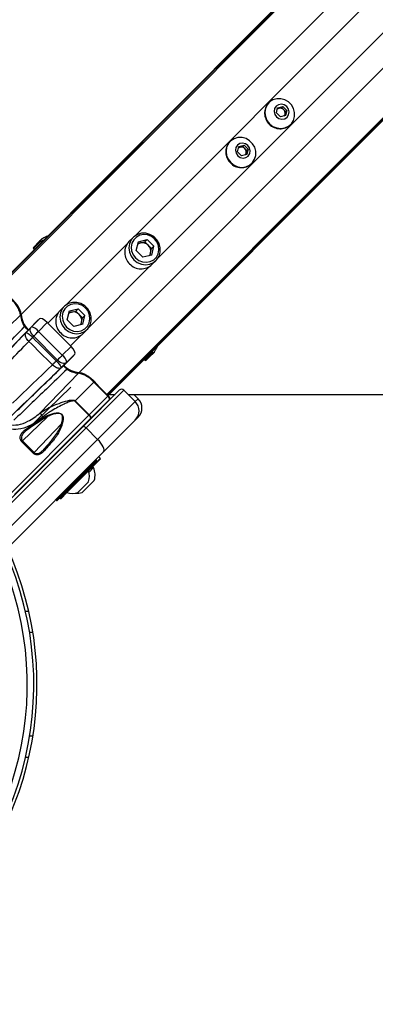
# Model space of a CAD drawing. Header units: millimetres. Extents: x 38476 to 443956, y 24059 to 406945.
# Tile 37 of 75: x 95507 to 100997, y 238027 to 253200. Entities that reach past the tile are written whole.
import ezdxf

# ---------------------------------------------------------------- set-up
doc = ezdxf.new("R2010")
doc.units = ezdxf.units.MM
doc.layers.add('COMPONENT_GEOMETRY', color=7, linetype='Continuous')
doc.styles.add('SLDTEXTSTYLE1', font='TXT', dxfattribs={"width": 0.75})
doc.dimstyles.new('SLDDIMSTYLE0', dxfattribs={"dimtxt": 2500, "dimasz": 165.1, "dimexe": 0, "dimexo": 0.0625, "dimgap": 625, "dimtad": 0, "dimtih": 1, "dimtoh": 1, "dimdec": 0, "dimlfac": 0.02, "dimrnd": 1e-09, "dimzin": 12, "dimdsep": 46, "dimtxsty": 'SLDTEXTSTYLE1', "dimsah": 1, "dimcen": 0.09, "dimadec": 0, "dimazin": 3, "dimtfac": 1, "dimtdec": 0, "dimtofl": 0, "dimtmove": 0, "dimatfit": 3, "dimfxl": 1, "dimfrac": 2, "dimtolj": 1, "dimtzin": 12, "dimarcsym": 0})

# ---------------------------------------------------------------- blocks, each defined once
blk = doc.blocks.new('_D_2')
at = {"layer": 'COMPONENT_GEOMETRY', "color": 7, "ltscale": 50}
for p, q in [((240160, 319828), (240160, 204975)), ((68025, 220334), (68025, 204975)), ((68025, 205134), (150398, 205134)), ((240160, 205134), (157787, 205134))]:
    blk.add_line(p, q, dxfattribs=at)
for points in [[(68025, 205134), (68190, 205109), (68190, 205159)], [(240160, 205134), (239995, 205159), (239995, 205109)]]:
    blk.add_solid(points, dxfattribs=at)
at = {"layer": 'COMPONENT_GEOMETRY', "color": 7, "ltscale": 50, "insert": (150398, 206372), "char_height": 2500, "attachment_point": 1, "style": 'SLDTEXTSTYLE1'}
blk.add_mtext('3443', dxfattribs=at)

msp = doc.modelspace()

# ---------------------------------------------------------------- linework, layer by layer
at = {"color": 8, "linetype": 'Continuous', "lineweight": 25, "ltscale": 50}
for p, q in [((95194.28, 249084.26), (129929.16, 283819.15)), ((95530.42, 248656.83), (130361.28, 283487.7)), ((96424.92, 247762.33), (131255.73, 282593.14)), ((96852.35, 247426.19), (131617.18, 282191.01)), ((95181.68, 249096.86), (124053.36, 277968.54)), ((96864.95, 247413.58), (125756.2, 276304.83)), ((97290.4, 249870.47), (122286.99, 274867.05)), ((97638.56, 249522.31), (122635.14, 274518.89)), ((95719.61, 249673.64), (95812.74, 249766.76)), ((96225.57, 248805.64), (97167.98, 249748.05)), ((96573.73, 248457.48), (97516.14, 249399.89)), ((95942.3, 248522.37), (96103.15, 248683.22)), ((96290.46, 248174.21), (96451.31, 248335.06)), ((97441.73, 247951.52), (97534.85, 248044.65)), ((96651.17, 247612.97), (96658.37, 247620.17)), ((96868.18, 247395.96), (96875.38, 247403.16)), ((97291.67, 247313.87), (97336.27, 247358.47)), ((95354.3, 245882.08), (96576.2, 247103.98)), ((95932.46, 247077.22), (95549.99, 246708.58)), ((95576.98, 246839.38), (95598.37, 246859.99)), ((95728.36, 246530.22), (96151.17, 246970.08)), ((96073.68, 245791.82), (96692.39, 246410.54)), ((96565.11, 246254.97), (96749.28, 246439.14)), ((96749.28, 246439.14), (96751.14, 246441)), ((96132.42, 245822.28), (96229.24, 245919.1)), ((95710.95, 243756.63), (95660.3, 243756.63)), ((95710.95, 242156.63), (95660.3, 242156.63))]:
    msp.add_line(p, q, dxfattribs=at)
at = {"color": 7, "linetype": 'Continuous', "lineweight": 25, "ltscale": 50}
for p, q in [((95174.79, 249103.75), (123658.91, 277587.87)), ((96871.84, 247406.69), (102453.54, 252988.39)), ((99353.91, 251921.7), (99349.38, 251917.16)), ((99488.93, 251843.31), (99569.46, 251862.61)), ((99550.82, 251843.97), (99569.46, 251862.61)), ((99569.46, 251862.61), (99630.7, 251801.37)), ((99469.63, 251762.78), (99488.93, 251843.31)), ((99530.87, 251701.54), (99469.63, 251762.78)), ((99485.33, 251828.28), (99510.56, 251834.32)), ((99510.56, 251834.32), (99550.82, 251843.97)), ((99611.4, 251720.84), (99530.87, 251701.54)), ((99550.82, 251843.97), (99581.44, 251813.35)), ((99581.44, 251813.35), (99612.06, 251782.73)), ((99602.41, 251742.47), (99596.37, 251717.23)), ((99612.06, 251782.73), (99602.41, 251742.47)), ((99630.7, 251801.37), (99611.4, 251720.84)), ((99612.06, 251782.73), (99630.7, 251801.37)), ((99685.25, 251581.28), (99689.79, 251585.82)), ((98754.95, 251322.73), (98750.41, 251318.19)), ((98889.96, 251244.34), (98970.49, 251263.64)), ((98951.86, 251245), (98970.49, 251263.64)), ((98970.49, 251263.64), (99031.73, 251202.4)), ((98870.67, 251163.81), (98889.96, 251244.34)), ((98931.9, 251102.57), (98870.67, 251163.81)), ((98886.36, 251229.31), (98911.59, 251235.36)), ((98911.59, 251235.36), (98951.86, 251245)), ((99012.44, 251121.87), (98931.9, 251102.57)), ((98951.86, 251245), (98982.48, 251214.39)), ((98982.48, 251214.39), (99013.1, 251183.77)), ((99003.45, 251143.5), (98997.4, 251118.27)), ((99013.1, 251183.77), (99003.45, 251143.5)), ((99031.73, 251202.4), (99012.44, 251121.87)), ((99013.1, 251183.77), (99031.73, 251202.4)), ((99086.28, 250982.32), (99090.82, 250986.86)), ((95808.21, 249779.61), (95719.77, 249691.16)), ((97258.75, 249844.21), (97194.24, 249779.71)), ((97306.22, 249641.9), (97338.92, 249778.38)), ((97331.99, 249749.47), (97371.32, 249758.89)), ((97338.92, 249778.38), (97475.39, 249811.08)), ((97371.32, 249758.89), (97439.55, 249775.24)), ((97439.55, 249775.24), (97475.39, 249811.08)), ((97491.44, 249723.35), (97439.55, 249775.24)), ((97579.17, 249707.3), (97475.39, 249811.08)), ((95719.61, 249673.64), (95731.92, 249660.89)), ((97306.22, 249641.9), (97409.99, 249538.13)), ((97543.33, 249671.46), (97491.44, 249723.35)), ((97517.56, 249563.9), (97526.98, 249603.22)), ((97526.98, 249603.22), (97543.33, 249671.46)), ((97543.33, 249671.46), (97579.17, 249707.3)), ((97546.47, 249570.83), (97579.17, 249707.3)), ((97546.47, 249570.83), (97409.99, 249538.13)), ((97547.8, 249426.15), (97612.3, 249490.66)), ((96193.92, 248779.38), (96129.41, 248714.88)), ((96241.39, 248577.07), (96274.09, 248713.55)), ((96267.16, 248684.64), (96306.49, 248694.06)), ((96274.09, 248713.55), (96410.56, 248746.25)), ((96306.49, 248694.06), (96374.72, 248710.41)), ((96374.72, 248710.41), (96410.56, 248746.25)), ((96426.61, 248658.52), (96374.72, 248710.41)), ((96514.34, 248642.47), (96410.56, 248746.25)), ((94907.48, 248055.78), (95520.06, 248646.84)), ((95792.52, 248572.44), (95646.64, 248426.55)), ((95690.19, 248465.69), (95812.28, 248592.18)), ((95812.28, 248592.18), (95791.02, 248570.88)), ((95930.57, 248534.1), (95797.95, 248396.7)), ((95930.57, 248534.1), (96302.19, 248162.48)), ((96241.39, 248577.07), (96345.16, 248473.3)), ((96478.5, 248606.63), (96426.61, 248658.52)), ((96452.73, 248499.07), (96462.15, 248538.39)), ((96462.15, 248538.39), (96478.5, 248606.63)), ((96478.5, 248606.63), (96514.34, 248642.47)), ((96481.64, 248506), (96514.34, 248642.47)), ((95605.33, 248378.49), (95677.89, 248453.01)), ((95797.95, 248396.7), (96164.8, 248029.86)), ((96481.64, 248506), (96345.16, 248473.3)), ((96482.97, 248361.32), (96547.47, 248425.83)), ((95648.1, 248242.72), (95647.39, 248243.43)), ((95723.2, 248321.56), (95706.87, 248304.79)), ((95706.87, 248304.79), (95708.31, 248303.37)), ((96089.65, 247955.11), (95723.2, 248321.56)), ((96164.8, 248029.86), (96302.19, 248162.48)), ((97588.24, 248082.27), (97592.66, 248090.19)), ((96071.8, 247942.32), (96074.11, 247939.98)), ((96074.11, 247939.98), (96089.65, 247955.11)), ((96340.74, 248024.64), (96194.64, 247878.54)), ((96360.28, 248044.19), (96233.78, 247922.1)), ((96360.28, 248044.19), (96339.2, 248023.15)), ((97428.98, 247963.83), (97441.73, 247951.52)), ((97547.7, 248040.12), (97459.25, 247951.67)), ((96012.66, 247880.4), (96011.49, 247881.56)), ((96221.1, 247909.8), (96147.72, 247838.34)), ((95823.87, 247139.39), (96414.93, 247751.97)), ((96363.81, 247325.61), (96651.17, 247612.97)), ((96868.18, 247395.96), (96651.17, 247612.97)), ((96875.38, 247403.16), (96658.37, 247620.17)), ((95597.53, 246859.37), (96299.13, 247535.41)), ((96485.86, 246932.33), (97044.18, 247490.64)), ((97114.89, 247490.64), (96533.31, 246909.07)), ((97114.89, 247490.64), (97291.67, 247313.87)), ((96363.81, 247325.61), (96359.19, 247320.99)), ((96576.2, 247103.98), (96359.19, 247320.99)), ((96363.81, 247325.61), (96580.82, 247108.6)), ((96580.82, 247108.6), (96868.18, 247395.96)), ((96891.76, 247348.83), (96604.81, 247061.88)), ((96710.09, 246732.29), (97291.67, 247313.87)), ((96890.74, 247425.59), (96979.08, 247425.55)), ((97269.33, 247425.41), (97336.27, 247358.47)), ((96603.27, 247060.34), (95425.01, 245882.08)), ((95693.78, 246953.45), (95791.71, 247016.94)), ((96576.2, 247103.98), (96580.82, 247108.6)), ((96604.81, 247061.88), (96603.27, 247060.34)), ((97291.67, 247031.02), (96803.14, 246542.5)), ((97336.27, 247075.63), (97291.67, 247031.02)), ((94986.51, 245432.97), (96485.86, 246932.33)), ((96533.31, 246909.07), (95033.96, 245409.71)), ((95578.12, 246868.24), (95693.78, 246953.45)), ((95708.71, 246942.4), (95597.53, 246859.37)), ((95806.8, 247004.72), (95708.71, 246942.4)), ((96533.31, 246909.07), (96710.09, 246732.29)), ((95210.73, 245232.93), (96710.09, 246732.29)), ((95538.43, 246697.03), (95549.99, 246708.58)), ((95549.99, 246708.58), (95728.36, 246530.22)), ((96192.12, 246645.65), (96334.19, 246787.72)), ((95716.8, 246518.66), (95538.43, 246697.03)), ((96195.65, 246642.12), (96190.35, 246647.42)), ((96195.65, 246642.12), (96190.35, 246647.42)), ((96240.26, 246686.72), (96236.72, 246690.26)), ((96240.26, 246686.72), (96236.72, 246690.26)), ((96803.14, 246542.5), (95303.79, 245043.14)), ((95728.36, 246530.22), (95716.8, 246518.66)), ((96749.33, 246425.04), (96571.83, 246247.55)), ((96692.39, 246410.54), (96681.79, 246421.14)), ((96751.14, 246441), (96726.39, 246465.75)), ((96751.14, 246426.86), (96749.33, 246425.04)), ((95785.71, 246239.24), (95838.56, 246292.1)), ((95836.79, 246293.86), (95842.1, 246288.56)), ((95836.79, 246293.86), (95842.1, 246288.56)), ((96692.39, 246396.4), (96087.82, 245791.82)), ((96571.48, 246248.61), (96235.6, 245912.73)), ((96571.48, 246248.61), (96558.04, 246262.05)), ((96647.91, 246296.75), (96577.74, 246226.59)), ((96647.91, 246296.75), (96634.47, 246310.19)), ((96658.34, 246100.71), (96472.72, 245915.09)), ((96571.3, 246080.85), (96403.36, 245912.91)), ((96063.07, 245802.43), (96073.68, 245791.82)), ((96125.35, 245829.36), (96132.42, 245822.28)), ((96236.67, 245912.38), (96146.57, 245822.28)), ((96222.17, 245926.17), (96235.6, 245912.73)), ((95647.82, 244081.63), (95596.51, 244081.63)), ((95647.82, 241831.63), (95596.51, 241831.63))]:
    msp.add_line(p, q, dxfattribs=at)
at = {"color": 7, "linetype": 'Continuous', "lineweight": 25, "ltscale": 50, "flags": 128}
for points in [[(99363.79, 251595.7), (99414.96, 251556.25), (99474.06, 251531.45), (99536.7, 251523.14), (99598.24, 251531.93), (99654.12, 251557.18), (99700.19, 251597), (99733.03, 251648.45), (99750.2, 251707.71), (99750.45, 251770.39), (99733.73, 251831.83), (99701.31, 251887.48), (99655.57, 251933.22), (99599.92, 251965.64), (99538.48, 251982.35), (99475.8, 251982.11), (99416.54, 251964.93), (99365.09, 251932.09), (99325.27, 251886.03), (99300.03, 251830.15), (99291.23, 251768.61), (99299.54, 251705.97), (99324.34, 251646.87), (99363.79, 251595.7)], [(99471.14, 251703.04), (99509.28, 251676.93), (99553.66, 251666.82), (99597.5, 251674.25), (99634.13, 251698.11), (99657.99, 251734.74), (99665.42, 251778.58), (99655.31, 251822.95), (99629.2, 251861.1), (99591.05, 251887.22), (99546.67, 251897.33), (99502.83, 251889.89), (99466.2, 251866.04), (99442.34, 251829.41), (99434.91, 251785.57), (99445.02, 251741.19), (99471.14, 251703.04)], [(98764.83, 250996.73), (98816, 250957.29), (98875.09, 250932.49), (98937.74, 250924.17), (98999.28, 250932.97), (99055.15, 250958.21), (99101.22, 250998.03), (99134.06, 251049.48), (99151.24, 251108.75), (99151.48, 251171.42), (99134.77, 251232.86), (99102.34, 251288.52), (99056.61, 251334.25), (99000.95, 251366.68), (98939.51, 251383.39), (98876.84, 251383.15), (98817.58, 251365.97), (98766.13, 251333.13), (98726.3, 251287.06), (98701.06, 251231.19), (98692.27, 251169.64), (98700.58, 251107), (98725.38, 251047.9), (98764.83, 250996.73)], [(98872.17, 251104.08), (98910.32, 251077.96), (98954.69, 251067.85), (98998.53, 251075.29), (99035.17, 251099.14), (99059.02, 251135.77), (99066.46, 251179.62), (99056.35, 251223.99), (99030.23, 251262.14), (98992.08, 251288.26), (98947.71, 251298.37), (98903.87, 251290.93), (98867.23, 251267.08), (98843.38, 251230.44), (98835.94, 251186.6), (98846.05, 251142.23), (98872.17, 251104.08)], [(97269.15, 249501.05), (97323.01, 249459.53), (97385.22, 249433.43), (97451.16, 249424.68), (97515.94, 249433.93), (97574.75, 249460.5), (97623.24, 249502.42), (97657.81, 249556.58), (97675.89, 249618.96), (97676.15, 249684.94), (97658.56, 249749.61), (97624.43, 249808.19), (97576.28, 249856.34), (97517.7, 249890.47), (97453.03, 249908.06), (97387.05, 249907.8), (97324.67, 249889.72), (97270.52, 249855.15), (97228.6, 249806.66), (97202.02, 249747.85), (97192.77, 249683.07), (97201.52, 249617.13), (97227.62, 249554.92), (97269.15, 249501.05)], [(97296.28, 249528.19), (97346.04, 249490.29), (97403.63, 249467.33), (97464.38, 249461.15), (97523.38, 249472.27), (97575.84, 249499.79), (97617.51, 249541.46), (97645.02, 249593.92), (97656.14, 249652.92), (97649.97, 249713.67), (97627, 249771.26), (97589.11, 249821.02), (97539.35, 249858.91), (97481.76, 249881.88), (97421.01, 249888.05), (97362.01, 249876.93), (97309.55, 249849.42), (97267.88, 249807.75), (97240.37, 249755.28), (97229.25, 249696.29), (97235.42, 249635.53), (97258.38, 249577.95), (97296.28, 249528.19)], [(95812.74, 249766.76), (95811.13, 249768.55), (95809.74, 249770.43), (95808.63, 249772.32), (95807.83, 249774.15), (95807.38, 249775.86), (95807.3, 249777.37), (95807.58, 249778.64), (95808.21, 249779.61)], [(95530.42, 248656.83), (95527.07, 248691.14), (95510.64, 248734.3), (95482.21, 248783.52), (95443.62, 248835.59), (95397.37, 248887.15), (95346.46, 248934.84), (95329.95, 248948.59)], [(96204.32, 248436.22), (96258.18, 248394.7), (96320.39, 248368.6), (96386.33, 248359.85), (96451.11, 248369.1), (96509.92, 248395.67), (96558.41, 248437.59), (96592.98, 248491.75), (96611.07, 248554.13), (96611.32, 248620.11), (96593.73, 248684.78), (96559.6, 248743.36), (96511.45, 248791.51), (96452.87, 248825.64), (96388.2, 248843.23), (96322.22, 248842.97), (96259.84, 248824.89), (96205.69, 248790.32), (96163.77, 248741.83), (96137.19, 248683.02), (96127.94, 248618.24), (96136.69, 248552.3), (96162.79, 248490.09), (96204.32, 248436.22)], [(96231.45, 248463.36), (96281.21, 248425.46), (96338.8, 248402.5), (96399.55, 248396.32), (96458.55, 248407.44), (96511.01, 248434.96), (96552.68, 248476.63), (96580.19, 248529.09), (96591.31, 248588.09), (96585.14, 248648.84), (96562.17, 248706.43), (96524.28, 248756.19), (96474.52, 248794.08), (96416.93, 248817.05), (96356.18, 248823.22), (96297.18, 248812.1), (96244.72, 248784.59), (96203.05, 248742.92), (96175.54, 248690.46), (96164.42, 248631.46), (96170.59, 248570.7), (96193.55, 248513.12), (96231.45, 248463.36)], [(95723.2, 248321.56), (95706.77, 248339.33), (95692.65, 248358.12), (95681.36, 248377.2), (95673.34, 248395.87), (95668.88, 248413.41), (95668.16, 248429.16), (95671.2, 248442.53), (95677.89, 248453.01)], [(95706.87, 248304.79), (95700.06, 248297.73), (95692.97, 248290.38), (95685.63, 248282.79), (95678.11, 248275.03), (95670.46, 248267.15), (95662.76, 248259.22), (95655.04, 248251.29), (95647.39, 248243.43)], [(95708.31, 248303.37), (95701.41, 248296.41), (95694.21, 248289.16), (95686.78, 248281.66), (95679.16, 248273.99), (95671.43, 248266.2), (95663.63, 248258.35), (95655.84, 248250.5), (95648.1, 248242.72)], [(96071.8, 247942.32), (96064.89, 247935.34), (96057.68, 247928.07), (96050.23, 247920.57), (96042.6, 247912.88), (96034.85, 247905.07), (96027.04, 247897.21), (96019.23, 247889.35), (96011.49, 247881.56)], [(96074.11, 247939.98), (96067.05, 247933.16), (96059.68, 247926.05), (96052.08, 247918.7), (96044.3, 247911.17), (96036.41, 247903.51), (96028.46, 247895.79), (96020.53, 247888.07), (96012.66, 247880.4)], [(96221.1, 247909.8), (96210.62, 247903.11), (96197.25, 247900.07), (96181.5, 247900.79), (96163.96, 247905.25), (96145.29, 247913.27), (96126.21, 247924.56), (96107.43, 247938.68), (96089.65, 247955.11)], [(96340.74, 248024.64), (96340.55, 248024.46), (96340.36, 248024.27), (96340.16, 248024.08), (96339.97, 248023.9), (96339.78, 248023.71), (96339.58, 248023.52), (96339.39, 248023.34), (96339.2, 248023.15)], [(97534.85, 248044.65), (97536.65, 248043.04), (97538.52, 248041.65), (97540.41, 248040.54), (97542.25, 248039.74), (97543.95, 248039.29), (97545.46, 248039.21), (97546.73, 248039.49), (97547.7, 248040.12)], [(95398.44, 247289.32), (95475.46, 247363.77), (95552.4, 247438.12), (95629.24, 247512.37), (95705.96, 247586.49), (95782.56, 247660.49), (95859.03, 247734.34), (95935.34, 247808.03), (96011.49, 247881.56)], [(96147.72, 247838.34), (96064.72, 247758.22), (95981.52, 247677.88), (95898.12, 247597.34), (95814.55, 247516.61), (95730.82, 247435.72), (95646.95, 247354.69), (95562.96, 247273.51), (95478.86, 247192.23)], [(96424.92, 247762.33), (96459.23, 247758.98), (96502.39, 247742.55), (96551.61, 247714.12), (96603.68, 247675.53), (96655.24, 247629.28), (96702.93, 247578.37), (96716.68, 247561.86)], [(97180.08, 247425.45), (98401.72, 247424.89), (100543.34, 247423.91), (102684.97, 247422.92), (104826.6, 247421.92), (106968.22, 247420.92), (109109.85, 247419.92), (111251.48, 247418.91), (113393.1, 247417.89), (115534.73, 247416.87), (117676.36, 247415.84)], [(95806.8, 247004.72), (95806.43, 247003.71), (95805.46, 247003.5), (95803.96, 247004.1), (95802, 247005.48), (95799.67, 247007.57), (95797.1, 247010.27), (95794.4, 247013.45), (95791.71, 247016.94)], [(96580.82, 247108.6), (96587.5, 247101.48), (96593.48, 247094.2), (96598.54, 247087.04), (96602.49, 247080.27), (96605.16, 247074.15), (96606.47, 247068.92), (96606.35, 247064.78), (96604.81, 247061.88)], [(95578.12, 246868.24), (95580.93, 246865.57), (95583.84, 246863.22), (95586.75, 246861.26), (95589.53, 246859.77), (95592.09, 246858.81), (95594.33, 246858.42), (95596.17, 246858.61), (95597.53, 246859.37)], [(95693.78, 246953.45), (95696.24, 246949.55), (95698.8, 246946.09), (95701.31, 246943.26), (95703.62, 246941.22), (95705.61, 246940.08), (95707.18, 246939.89), (95708.23, 246940.69), (95708.71, 246942.4)], [(96485.86, 246932.33), (96488.9, 246934.01), (96493.18, 246934.27), (96498.54, 246933.09), (96504.77, 246930.52), (96511.63, 246926.67), (96518.86, 246921.68), (96526.18, 246915.73), (96533.31, 246909.07)], [(95557.27, 246847.96), (95560.09, 246845.3), (95563.02, 246842.96), (95565.95, 246841.02), (95568.77, 246839.58), (95571.38, 246838.66), (95573.67, 246838.32), (95575.56, 246838.56), (95576.98, 246839.38)], [(96002.33, 246718.86), (96001.77, 246717.99), (96001.83, 246716.61), (96002.51, 246714.76), (96003.78, 246712.53), (96005.59, 246710.01), (96007.86, 246707.29), (96010.51, 246704.5), (96013.42, 246701.74)], [(96803.14, 246542.5), (96809.86, 246554.65), (96810.89, 246571.77), (96806.18, 246593.2), (96795.92, 246618.12), (96780.51, 246645.57), (96760.53, 246674.49), (96736.75, 246703.77), (96710.09, 246732.29)], [(95864.82, 246563.48), (95863.86, 246562.18), (95863.53, 246560.37), (95863.85, 246558.15), (95864.8, 246555.6), (95866.34, 246552.81), (95868.41, 246549.92), (95870.92, 246547.02), (95873.79, 246544.24)]]:
    msp.add_lwpolyline(points, dxfattribs=at)
at = {"color": 7, "linetype": 'Continuous', "lineweight": 25, "ltscale": 2500}
for centre, radius, start, end in [((99517.18, 251759.1), 230.53, 136.712319, 226.758551), ((99526.16, 251768.53), 67.62, 103.342243, 129.008205), ((99527.18, 251760.24), 75.93, 44.390386, 102.648362), ((99528.33, 251759.09), 75.93, 347.351638, 45.609614), ((99536.62, 251758.07), 67.62, 320.991795, 346.657757), ((99527.19, 251749.09), 230.53, 223.241449, 313.287681), ((98918.22, 251160.13), 230.53, 136.712319, 226.758551), ((98927.2, 251169.56), 67.62, 103.342243, 129.008205), ((98928.22, 251161.27), 75.93, 44.390386, 102.648362), ((98929.36, 251160.13), 75.93, 347.351638, 45.609614), ((98937.65, 251159.11), 67.62, 320.991795, 346.657757), ((98928.22, 251150.12), 230.53, 223.241449, 313.287681), ((95850.09, 249811.93), 6.76, 111.949592, 134.824768), ((97370.88, 249613.32), 242.66, 136.712319, 226.758551), ((97397.92, 249647.01), 115, 103.377907, 126.446679), ((97399.49, 249633.34), 128.68, 44.390386, 102.648362), ((95728.6, 249682.32), 12.5, 135, 224), ((97401.43, 249631.4), 128.68, 347.351638, 45.609614), ((97415.1, 249629.83), 115, 323.553321, 346.622093), ((97381.41, 249602.79), 242.66, 223.241449, 313.287681), ((95133.01, 248578.12), 393.11, 10.067327, 50.875454), ((95153.12, 248601.34), 371.65, 10.067327, 50.875454), ((96306.05, 248548.49), 242.66, 136.712319, 226.758551), ((96333.09, 248582.18), 115, 103.377907, 126.446679), ((96334.66, 248568.51), 128.68, 44.390386, 102.648362), ((95511.12, 248656.13), 12.9, 313.872366, 52.09235), ((95934.82, 248709.02), 417.96, 185.865972, 221.945767), ((95932.77, 248698.42), 404.5, 185.90252, 222.165033), ((96336.6, 248566.57), 128.68, 347.351638, 45.609614), ((96350.27, 248565), 115, 323.553321, 346.622093), ((95654.31, 248290.99), 178.35, 36.351993, 78.393629), ((96316.58, 248537.96), 242.66, 223.241449, 313.287681), ((97580.02, 248082), 6.76, 315.175232, 338.050408), ((90724.72, 242956.63), 5050, 90, 24.573232), ((90724.72, 242956.63), 5000, 65.640303, 24.359697), ((96059.08, 247886.22), 178.35, 11.606371, 53.648007), ((97450.41, 247960.51), 12.5, 226, 315), ((90724.72, 242956.63), 4900, 66.081397, 23.918603), ((96466.56, 248164.88), 404.71, 227.811444, 264.093573), ((96476.38, 248163.71), 414.89, 228.397937, 264.191786), ((96424.22, 247743.03), 12.9, 37.90765, 136.127634), ((96346.21, 247364.91), 393.11, 39.124546, 79.932673), ((96369.43, 247385.03), 371.65, 39.124546, 79.932673), ((97079.53, 247455.29), 50, 45, 135), ((97150.25, 247172.45), 200, 315, 45), ((97194.85, 247217.05), 200, 315, 45), ((96036.42, 247231.89), 231.8, 203.518889, 221.918792), ((96540.61, 247051.69), 63.25, 7.861828, 55.764967), ((96316.51, 246805.4), 25, 315, 340.841933), ((96685.32, 246403.47), 10, 315, 45), ((96744.07, 246433.93), 10, 315, 45), ((96319.22, 246165), 265.76, 341.540871, 18.33838), ((96388.76, 246184.67), 282.35, 342.700866, 23.389787), ((95768.03, 246256.92), 25, 289.158067, 315), ((96080.75, 245798.89), 10, 225, 315), ((96139.5, 245829.36), 10, 225, 315), ((96319.22, 246165), 265.76, 251.66162, 288.459129), ((96388.76, 246184.67), 282.35, 265.259514, 287.299134)]:
    msp.add_arc(centre, radius, start, end, dxfattribs=at)
at = {"color": 8, "linetype": 'Continuous', "lineweight": 25, "ltscale": 2500}
for centre, radius, start, end in [((95856.78, 248666.89), 337.32, 183.409113, 220.272473), ((96440.6, 248099.7), 348.68, 231.523964, 265.778358)]:
    msp.add_arc(centre, radius, start, end, dxfattribs=at)
at = {"color": 7, "linetype": 'Continuous', "lineweight": 25, "ltscale": 2500}
for centre, major_axis, ratio, start_param, end_param in [((94495.07, 247295.25), (5652.58, 5842.61), 0.00560672, 4.93791475, 4.9381879), ((95900.62, 248503.72), (-88.32, 88.49), 0.34119757, 4.71516044, 6.28381556), ((94495.07, 247295.25), (5652.58, 5842.61), 0.00560672, 4.78890652, 4.90429248), ((95686.57, 248462.15), (17.39, 17.97), 0.00560876, 4.18430658, 4.91651998), ((95776.4, 248375.23), (105.77, 106.36), 0.00093504, 4.18439672, 4.91661011), ((94584.9, 247208.34), (5742.42, 5929.53), 0.00543705, 4.78891485, 4.89299461), ((430225.63, -99714.4), (-445086.38, 454069.6), 0.0112084, 5.57316846, 5.57440538), ((430270.16, -99669.87), (-445132.07, 454026.24), 0.0113782, 5.57316678, 5.5744037), ((96271.81, 248132.53), (88.49, -88.32), 0.34119757, 6.28255505, 7.85121017), ((96143.32, 248008.31), (106.36, 105.77), 0.00093504, 1.3665752, 2.09878859), ((96230.24, 247918.48), (17.97, 17.39), 0.00560876, 1.36666533, 2.09887872), ((96856.41, 247384.19), (35.36, -35.36), 0.33298356, 0, 1.57079633), ((95974.62, 247241.66), (1005.98, 973.92), 0.00581212, 1.9702933, 1.99295383), ((95988.53, 247227.29), (991.84, 959.78), 0.00589631, 1.97029605, 1.99295657), ((96295.96, 246919.19), (936.54, 1015.07), 0.05980529, 1.82428018, 1.98337799), ((96310.63, 246905.65), (950.68, 1029.21), 0.05895363, 1.82434858, 1.98344639)]:
    msp.add_ellipse(centre, major_axis=major_axis, ratio=ratio, start_param=start_param, end_param=end_param, dxfattribs=at)
at = {"color": 7, "linetype": 'Continuous', "lineweight": 25, "ltscale": 50}
for points, knots in [([(95845.33, 249816.72), (95844.85, 249816.24), (95843.54, 249814.93), (95838.61, 249810), (95827.18, 249798.57), (95816.28, 249787.67), (95809.09, 249780.48), (95808.21, 249779.61)], [0, 0, 0, 0, 0.04534376, 0.12564934, 0.37568631, 0.92410977, 1, 1, 1, 1]), ([(95812.74, 249766.76), (95813.5, 249767.92), (95817.8, 249774.47), (95824.7, 249784.86), (95832.84, 249796.99), (95838.42, 249805.23), (95842.65, 249811.39), (95845.72, 249815.77), (95847.04, 249817.5), (95847.56, 249818.19)], [0, 0, 0, 0, 0.07010348, 0.39513475, 0.58713071, 0.7310519, 0.84165729, 0.93635086, 1, 1, 1, 1]), ([(95850.98, 249820.57), (95850.92, 249820.54), (95848.82, 249819.62), (95847.05, 249818.15), (95845.33, 249816.72)], [0, 0, 0, 0, 0.0286329, 1, 1, 1, 1]), ([(95847.56, 249818.19), (95848.57, 249819.15), (95849.6, 249820.13), (95850.94, 249820.55), (95850.98, 249820.57)], [0, 0, 0, 0, 0.9713832, 1, 1, 1, 1]), ([(95937.89, 249866.86), (95936.72, 249866.28), (95917.25, 249856.79), (95886.55, 249840.55), (95859.83, 249825.48), (95850.66, 249820.31)], [0, 0, 0, 0, 0.04046043, 0.67077655, 1, 1, 1, 1]), ([(94796.42, 247650.05), (94956.37, 247817.2), (95218.29, 248090.91), (95480.41, 248364.99), (95582.45, 248471.7)], [0, 0, 0, 0, 0.61067231, 1, 1, 1, 1]), ([(95646.64, 248426.55), (95544.42, 248320.52), (95281.63, 248047.9), (95019.06, 247775.52), (94858.62, 247609.07)], [0, 0, 0, 0, 0.38894883, 1, 1, 1, 1]), ([(95582.45, 248471.7), (95585.41, 248467.56), (95591.31, 248459.29), (95603.29, 248446.87), (95615.94, 248436.24), (95628.13, 248428.47), (95638.36, 248424.51), (95644.16, 248424.6), (95646.11, 248426.14), (95646.64, 248426.55)], [0, 0, 0, 0, 0.1570504, 0.31410168, 0.47112942, 0.62811701, 0.78507348, 0.94202146, 1, 1, 1, 1]), ([(95647.39, 248243.43), (95638.24, 248253.39), (95619.63, 248273.66), (95601.55, 248306.5), (95592.63, 248337.38), (95594.29, 248361.88), (95601.05, 248373.92), (95605.21, 248378.36), (95605.33, 248378.49)], [0, 0, 0, 0, 0.18450387, 0.3755181, 0.58152552, 0.80931393, 0.99434607, 1, 1, 1, 1]), ([(95605.33, 248378.49), (95605.37, 248378.53), (95606.57, 248379.62), (95611.58, 248379.71), (95626.39, 248372.2), (95649.28, 248355.76), (95676.97, 248332.86), (95697.02, 248314.03), (95706.87, 248304.79)], [0, 0, 0, 0, 0.00564606, 0.19056105, 0.41848667, 0.62468438, 0.81570709, 1, 1, 1, 1]), ([(97534.85, 248044.65), (97536.01, 248045.41), (97542.56, 248049.71), (97552.95, 248056.61), (97565.08, 248064.75), (97573.32, 248070.33), (97579.48, 248074.56), (97583.86, 248077.63), (97585.59, 248078.94), (97586.28, 248079.47)], [0, 0, 0, 0, 0.070103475, 0.395134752, 0.587130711, 0.731051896, 0.841657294, 0.936350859, 1, 1, 1, 1]), ([(97584.81, 248077.24), (97584.34, 248076.76), (97583.02, 248075.45), (97578.09, 248070.52), (97566.66, 248059.09), (97555.76, 248048.19), (97548.57, 248041), (97547.7, 248040.12)], [0, 0, 0, 0, 0.04534376, 0.12564934, 0.37568631, 0.92410977, 1, 1, 1, 1]), ([(97588.66, 248082.89), (97588.63, 248082.83), (97587.71, 248080.73), (97586.24, 248078.96), (97584.81, 248077.24)], [0, 0, 0, 0, 0.0286329, 1, 1, 1, 1]), ([(97586.28, 248079.47), (97587.24, 248080.48), (97588.23, 248081.51), (97588.65, 248082.85), (97588.66, 248082.89)], [0, 0, 0, 0, 0.9713832, 1, 1, 1, 1]), ([(97592.66, 248090.19), (97596.79, 248097.54), (97610.74, 248122.38), (97625.53, 248150.42), (97634.68, 248169.19), (97635, 248169.85)], [0, 0, 0, 0, 0.28851643, 0.9750119, 1, 1, 1, 1]), ([(96074.11, 247939.98), (96083.36, 247930.13), (96102.18, 247910.08), (96125.06, 247882.38), (96141.47, 247859.46), (96148.96, 247844.63), (96148.85, 247839.59), (96147.75, 247838.38), (96147.72, 247838.34)], [0, 0, 0, 0, 0.18419965, 0.37514602, 0.58130436, 0.80925094, 0.99437532, 1, 1, 1, 1]), ([(95377.17, 247090.53), (95543.61, 247250.97), (95815.99, 247513.53), (96088.61, 247776.33), (96194.64, 247878.54)], [0, 0, 0, 0, 0.61105117, 1, 1, 1, 1]), ([(96239.79, 247814.36), (96133.08, 247712.31), (95859, 247450.2), (95585.29, 247188.28), (95418.14, 247028.33)], [0, 0, 0, 0, 0.38932769, 1, 1, 1, 1]), ([(96147.72, 247838.34), (96147.58, 247838.22), (96143.14, 247834.06), (96131.1, 247827.3), (96106.59, 247825.64), (96075.72, 247834.57), (96042.88, 247852.64), (96022.62, 247871.26), (96012.66, 247880.4)], [0, 0, 0, 0, 0.00563256, 0.19087465, 0.4186835, 0.62465086, 0.81558869, 1, 1, 1, 1]), ([(96194.64, 247878.54), (96193.76, 247876.88), (96191.98, 247873.54), (96194.68, 247864.04), (96201.06, 247852.49), (96210.79, 247839.8), (96222.65, 247827.55), (96232.74, 247819.14), (96238.29, 247815.38), (96239.79, 247814.36)], [0, 0, 0, 0, 0.1569705, 0.3139419, 0.47089411, 0.62784337, 0.78481533, 0.94182567, 1, 1, 1, 1]), ([(95823.87, 247139.39), (95858.24, 247162.28), (95929.19, 247209.52), (96050.33, 247265.71), (96178.57, 247310.74), (96276.84, 247339.19), (96337.31, 247338.71), (96355.17, 247332.78), (96361.13, 247327.83), (96363.81, 247325.61)], [0, 0, 0, 0, 0.21604467, 0.44606934, 0.67622331, 0.90606853, 0.96096437, 0.98248224, 1, 1, 1, 1]), ([(96359.19, 247320.99), (96357.6, 247322.28), (96355.63, 247323.9), (96350.24, 247326.21), (96336.94, 247328.39), (96313.72, 247323.91), (96284.46, 247314.93), (96244.27, 247299.64), (96181.45, 247272.06), (96096.52, 247229.48), (96008.55, 247178.96), (95930.34, 247128.37), (95886.13, 247094.19), (95863.94, 247077.03)], [0, 0, 0, 0, 0.01077192, 0.01338738, 0.03111972, 0.08171323, 0.13896655, 0.19657893, 0.31277546, 0.50637859, 0.70162122, 0.85027069, 1, 1, 1, 1]), ([(96891.76, 247348.83), (96893.49, 247351.09), (96896.76, 247355.38), (96897.89, 247363.36), (96896.63, 247372.1), (96891.98, 247382.65), (96884.19, 247393.88), (96877.78, 247400.63), (96875.38, 247403.16)], [0, 0, 0, 0, 0.1356183, 0.25756053, 0.39854265, 0.61216739, 0.85479313, 1, 1, 1, 1]), ([(95863.94, 247077.03), (95830.42, 247051.05), (95763.41, 246999.13), (95638.46, 246927.27), (95494.58, 246879.85), (95335.24, 246885.4), (95210.3, 246936.12), (95148.99, 246990.41), (95126.54, 247010.29)], [0, 0, 0, 0, 0.15168664, 0.30317221, 0.52648488, 0.71172754, 0.89444266, 1, 1, 1, 1]), ([(95294.09, 246977.03), (95313.33, 246970.81), (95374.56, 246951.01), (95493.48, 246952.88), (95621.05, 246999.24), (95733.18, 247067.18), (95793.63, 247115.31), (95823.87, 247139.39)], [0, 0, 0, 0, 0.10395355, 0.33089424, 0.61016378, 0.80493737, 1, 1, 1, 1]), ([(95791.71, 247016.94), (95817.93, 247034.58), (95870.92, 247070.21), (95949.38, 247107.17), (96012.5, 247128.88), (96057.69, 247138.84), (96091.72, 247142.16), (96123.43, 247139.42), (96148.62, 247129.48), (96165.76, 247112.32), (96177.01, 247088.45), (96180.93, 247053.97), (96175.96, 247011.38), (96164.3, 246965.79), (96148.09, 246920.38), (96121.54, 246860.07), (96088.23, 246800.73), (96048.76, 246743.32), (96025.23, 246715.63), (96013.42, 246701.74)], [0, 0, 0, 0, 0.11046653, 0.22315398, 0.29825478, 0.33990811, 0.38217085, 0.41536422, 0.44877741, 0.47289091, 0.49696776, 0.53824009, 0.59032999, 0.64387569, 0.6998704, 0.75625587, 0.8712697, 0.93539401, 1, 1, 1, 1]), ([(96002.33, 246718.86), (96024.55, 246746.2), (96086.01, 246821.85), (96144.56, 246937.61), (96172.15, 247038.45), (96169.14, 247085.53), (96159.56, 247107.6), (96144.91, 247122.27), (96130.49, 247127.91), (96113.15, 247131.61), (96079.71, 247133), (96027.7, 247120.9), (95928.11, 247084.1), (95858.73, 247038.7), (95806.8, 247004.72)], [0, 0, 0, 0, 0.12990978, 0.35938668, 0.46476863, 0.50500145, 0.52793724, 0.55068066, 0.57841068, 0.58267722, 0.61514633, 0.69878325, 0.77458135, 1, 1, 1, 1]), ([(95538.43, 246697.03), (95532.92, 246703.72), (95521.88, 246717.08), (95513.7, 246744.24), (95514.21, 246777.57), (95528.1, 246815.11), (95547.36, 246836.79), (95557.27, 246847.96)], [0, 0, 0, 0, 0.142347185, 0.284675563, 0.473250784, 0.72884149, 1, 1, 1, 1]), ([(95576.98, 246839.38), (95567.62, 246829.12), (95549.63, 246809.4), (95534.85, 246776.42), (95531.9, 246747.71), (95536.97, 246724.81), (95545.68, 246713.95), (95549.99, 246708.58)], [0, 0, 0, 0, 0.28397396, 0.54553599, 0.73175194, 0.86742141, 1, 1, 1, 1]), ([(95728.36, 246530.22), (95733.11, 246526.3), (95743.49, 246517.77), (95765.54, 246512.25), (95793.11, 246514.46), (95829.55, 246529.36), (95851.41, 246550.51), (95864.82, 246563.48)], [0, 0, 0, 0, 0.11257889, 0.2453844, 0.41497329, 0.64127358, 1, 1, 1, 1]), ([(95873.79, 246544.24), (95859.24, 246530.42), (95835.26, 246507.65), (95793.85, 246494.06), (95761.72, 246494.28), (95735.56, 246502.87), (95722.75, 246513.66), (95716.8, 246518.66)], [0, 0, 0, 0, 0.34337063, 0.56590195, 0.73859481, 0.87869645, 1, 1, 1, 1])]:
    msp.add_open_spline(points, degree=3, knots=knots, dxfattribs=at)
at = {"color": 8, "linetype": 'Continuous', "lineweight": 25, "ltscale": 50}
for points, knots in [([(95812.74, 249766.76), (95828.1, 249776.41), (95847.99, 249788.89), (95870.51, 249801.68), (95875.63, 249804.59)], [0, 0, 0, 0, 0.772638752, 1, 1, 1, 1]), ([(97534.85, 248044.65), (97544.5, 248060.01), (97556.98, 248079.9), (97569.77, 248102.42), (97572.68, 248107.54)], [0, 0, 0, 0, 0.77263875, 1, 1, 1, 1])]:
    msp.add_open_spline(points, degree=3, knots=knots, dxfattribs=at)

# ---------------------------------------------------------------- dimensions: what is measured, and where the dimension line sits
at = {"layer": 'COMPONENT_GEOMETRY', "color": 7, "ltscale": 50}
dim = msp.add_linear_dim(base=(68024.72, 205134.08), p1=(240160.49, 319891.58), p2=(68024.72, 220397.34), dimstyle='SLDDIMSTYLE0', dxfattribs=at)
dim.commit()
dim.dimension.update_dxf_attribs({"geometry": '_D_2', "text_midpoint": (154092.6, 205134.08), "dimtype": 160})

doc.saveas('drawing.dxf')
